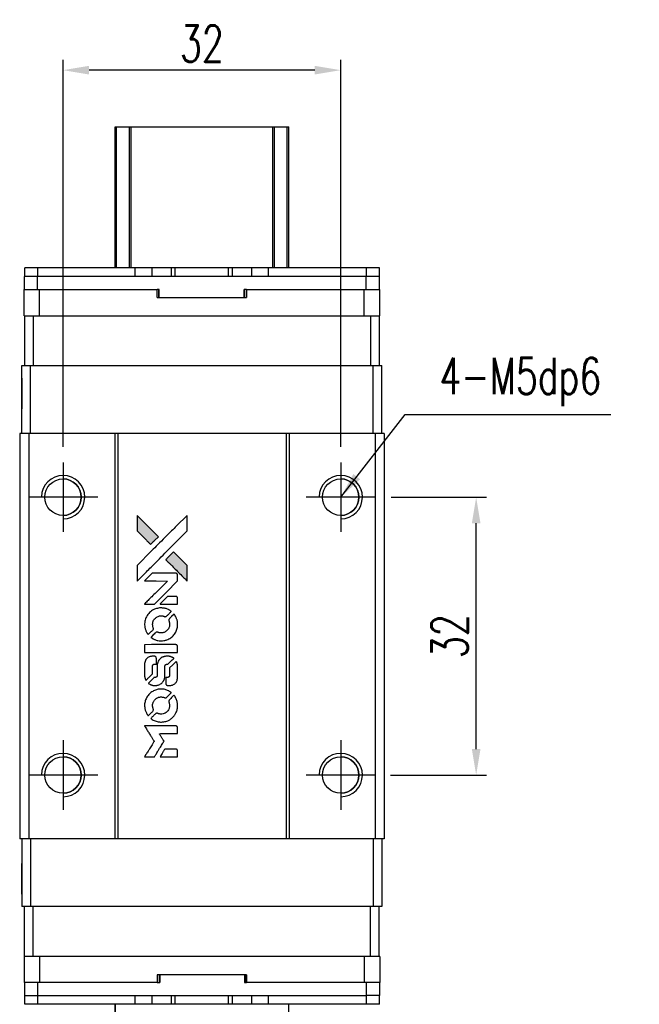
# Model space of a CAD drawing. Header units: millimetres. Extents: x -5 to 275, y 71 to 304.
# Tile 2 of 3: x 15 to 86, y 191 to 304. Entities that reach past the tile are written whole.
import ezdxf

# ---------------------------------------------------------------- set-up
doc = ezdxf.new("R2010")
doc.units = ezdxf.units.MM
doc.header["$LTSCALE"] = 0.15
doc.layers.get('0').update_dxf_attribs({"linetype": 'CONTINUOUS'})
doc.layers.get('Defpoints').update_dxf_attribs({"linetype": 'CONTINUOUS'})
doc.layers.add('DIM', color=4, linetype='CONTINUOUS')
doc.styles.add('DIM-7', font='SIMPLEX.shx', dxfattribs={"width": 0.7, "bigfont": 'chineset.shx'})
doc.dimstyles.new('CNS', dxfattribs={"dimtxt": 3.5, "dimasz": 2.5, "dimexe": 1, "dimexo": 1.5, "dimgap": 0.09, "dimtad": 0, "dimdsep": 46, "dimtxsty": 'DIM-7', "dimcen": 0.09, "dimclrd": 4, "dimclre": 4, "dimclrt": 4, "dimadec": 0, "dimazin": 0, "dimtfac": 1, "dimtix": 1, "dimtmove": 2, "dimatfit": 3, "dimfxl": 1, "dimtvp": 0.971429, "dimtolj": 1, "dimarcsym": 0})

# ---------------------------------------------------------------- blocks, each defined once
blk = doc.blocks.new('A$C205f83d0')
at = {"linetype": 'Continuous'}
h = blk.add_hatch(color=256, dxfattribs=at)
h.dxf.hatch_style = 1
h.paths.add_polyline_path([(0, 27.81), (0, 26.91), (0, 26.01), (0.78, 25.24, 0.000288), (1.08, 24.94, 0.000479), (1.33, 24.69, 0.000013), (1.56, 24.47, 0.197177), (1.56, 24.46, 0.197497), (1.57, 24.47, 0.00004), (1.7, 24.6, 0.000834), (1.84, 24.74, 0.000506), (2.01, 24.91), (2.46, 25.35), (1.23, 26.58)])
h.paths.add_polyline_path([(4.21, 23.6), (3.76, 23.16, 0.000476), (3.59, 22.98, 0.000789), (3.45, 22.84, 0.000035), (3.32, 22.71, 0.19758), (3.31, 22.71, 0.198396), (3.32, 22.7, 0.000019), (3.49, 22.52, 0.000582), (3.69, 22.33, 0.000351), (3.92, 22.1, 0.000108), (4.91, 21.11, 0.000692), (5.41, 20.61, 0.000077), (5.76, 20.27, 0.197527), (5.77, 20.27, 0.410181), (5.78, 20.27, 0.000493), (5.78, 20.46, 0.002424), (5.78, 20.71, 0.000529), (5.78, 21.15), (5.78, 22.03), (4.99, 22.82)])
for points in [[(0.78, 25.24, 0.000288), (1.08, 24.94, 0.000479), (1.33, 24.69, 0.000013), (1.56, 24.47, 0.197177), (1.56, 24.46, 0.197497), (1.57, 24.47, 0.00004), (1.7, 24.6, 0.000836), (1.84, 24.74, 0.000505), (2.01, 24.91), (2.46, 25.35), (1.23, 26.58), (0, 27.81), (0, 26.91), (0, 26.01)], [(1.08, 21.32, -0.000056), (1.62, 21.86, -0.000021), (2.38, 22.61, -0.000021), (3.2, 23.44, -0.000025), (3.97, 24.21), (5.78, 26.01), (5.78, 26.91), (5.78, 27.8), (4.56, 26.59, 0.000274), (3.98, 26.01, 0.000123), (3.21, 25.25, 0.000121), (2.4, 24.44, 0.000165), (1.67, 23.72), (0, 22.04), (0, 21.14), (0, 20.24)], [(3.92, 22.1, 0.000108), (4.91, 21.11, 0.000692), (5.41, 20.61, 0.000077), (5.76, 20.27, 0.197527), (5.77, 20.27, 0.410182), (5.78, 20.27, 0.000493), (5.78, 20.46, 0.002424), (5.78, 20.71, 0.000529), (5.78, 21.15), (5.78, 22.03), (4.99, 22.82), (4.21, 23.6), (3.76, 23.16, 0.000476), (3.59, 22.98, 0.000789), (3.45, 22.84, 0.000035), (3.32, 22.71, 0.19758), (3.31, 22.71, 0.198396), (3.32, 22.7, 0.000019), (3.49, 22.52, 0.000582), (3.69, 22.33, 0.000351)], [(1.43, 17.59), (2.01, 17.59), (3.34, 18.92), (4.67, 20.25), (4.66, 20.62, 0.0008), (4.66, 20.86, 0.010795), (4.66, 20.95, 0.030495), (4.66, 21, 0.080372), (4.64, 21.03, 0.03816), (4.62, 21.06, 0.041799), (4.6, 21.09, 0.042486), (4.57, 21.11, 0.042078), (4.54, 21.13, 0.099276), (4.49, 21.14, 0.003302), (4.31, 21.14, 0.002586), (3.99, 21.14, 0.000204), (3.12, 21.14), (1.75, 21.14), (1.3, 20.7), (0.86, 20.25), (2.19, 20.25), (3.51, 20.24), (2.2, 18.94, 0.000253), (1.7, 18.44, 0.000412), (1.27, 18.01, 0.000041), (0.89, 17.63, 0.041338), (0.87, 17.61), (0.86, 17.59)], [(3.66, 17.59), (4.67, 17.59), (4.67, 17.96), (4.66, 18.34), (4.64, 18.38, 0.03146), (4.62, 18.4, 0.026444), (4.6, 18.42, 0.026444), (4.59, 18.44, 0.031457), (4.57, 18.45), (4.52, 18.48), (4.03, 18.48), (3.53, 18.48), (3.09, 18.04, 0.000745), (2.93, 17.87, 0.001228), (2.79, 17.73, 0.000087), (2.66, 17.6, 0.195134), (2.66, 17.6, 0.412117), (2.66, 17.59, 0.000048), (2.96, 17.59, 0.00109), (3.28, 17.59, 0.000653)], [(0.89, 15.04, 0.023681), (0.91, 14.89, 0.022402), (0.95, 14.73, 0.021929), (1, 14.57, 0.020503), (1.07, 14.42, 0.013745), (1.12, 14.33, 0.009767), (1.17, 14.23, 0.009658), (1.23, 14.15, 0.027804), (1.27, 14.09), (1.29, 14.07), (1.57, 14.35, 0.002053), (1.7, 14.48, 0.006738), (1.79, 14.57, 0.007826), (1.85, 14.63, 0.063909), (1.87, 14.67, 0.061532), (1.89, 14.72, 0.068674), (1.89, 14.77, 0.052072), (1.88, 14.83, 0.019648), (1.86, 14.91, -0.018366), (1.82, 15.01, -0.0288), (1.81, 15.1, -0.029061), (1.8, 15.19, -0.019155), (1.8, 15.29, -0.053809), (1.83, 15.51, -0.058833), (1.91, 15.72, -0.058566), (2.03, 15.9, -0.052525), (2.2, 16.05, -0.044733), (2.34, 16.14, -0.040573), (2.5, 16.2, -0.041123), (2.67, 16.24, -0.04951), (2.83, 16.24, -0.017369), (2.9, 16.23, -0.024255), (2.97, 16.22, -0.023787), (3.03, 16.2, -0.015798), (3.11, 16.18, 0.010631), (3.15, 16.16, 0.033653), (3.19, 16.15, 0.037806), (3.22, 16.14, 0.016307), (3.26, 16.14, 0.068179), (3.34, 16.15, 0.095747), (3.4, 16.19, 0.033418), (3.49, 16.26, 0.002133), (3.72, 16.5, 0.001452), (3.85, 16.64, 0.012393), (3.91, 16.7, 0.020479), (3.94, 16.74, 0.344362), (3.94, 16.75, 0.074287), (3.91, 16.78, 0.005454), (3.81, 16.85, 0.008391), (3.7, 16.91, 0.017097), (3.61, 16.96, 0.027375), (3.43, 17.04, 0.02835), (3.25, 17.09, 0.027723), (3.05, 17.13, 0.023913), (2.85, 17.14, 0.027047), (2.6, 17.14, 0.031685), (2.37, 17.1, 0.032425), (2.14, 17.04, 0.031013), (1.93, 16.95, 0.037914), (1.67, 16.8, 0.040153), (1.45, 16.61, 0.039834), (1.26, 16.39, 0.036173), (1.09, 16.14, 0.040752), (0.98, 15.89, 0.035885), (0.91, 15.61, 0.035491), (0.88, 15.33, 0.037615)], [(1.66, 13.71, 0.018008), (1.74, 13.66, 0.009842), (1.84, 13.6, 0.009807), (1.95, 13.54, 0.015716), (2.05, 13.5, 0.048467), (2.39, 13.39, 0.045841), (2.74, 13.35, 0.046006), (3.1, 13.38, 0.049638), (3.44, 13.47, 0.064819), (3.89, 13.7, 0.06695), (4.25, 14.04, 0.066691), (4.51, 14.46, 0.063505), (4.66, 14.94, 0.03135), (4.67, 15.07, 0.010439), (4.67, 15.25, 0.010391), (4.67, 15.43, 0.032408), (4.66, 15.55, 0.015696), (4.63, 15.69, 0.018095), (4.59, 15.83, 0.018551), (4.54, 15.96, 0.018352), (4.49, 16.08, 0.015568), (4.44, 16.16, 0.009832), (4.39, 16.26, 0.009795), (4.33, 16.34, 0.023727), (4.29, 16.41), (4.27, 16.43), (3.99, 16.16, 0.001528), (3.83, 16, 0.010022), (3.76, 15.93, 0.019586), (3.71, 15.87, 0.061865), (3.69, 15.84, 0.055054), (3.67, 15.78, 0.061607), (3.67, 15.72, 0.048725), (3.68, 15.65, 0.020221), (3.7, 15.56, -0.017722), (3.73, 15.46, -0.02685), (3.75, 15.38, -0.02759), (3.76, 15.29, -0.020233), (3.75, 15.2, -0.04793), (3.73, 15.01, -0.048386), (3.67, 14.84, -0.047866), (3.57, 14.68, -0.044964), (3.45, 14.54, -0.04333), (3.3, 14.42, -0.050921), (3.14, 14.33, -0.051473), (2.97, 14.28, -0.0459), (2.78, 14.26, -0.019014), (2.7, 14.27, -0.024114), (2.61, 14.28, -0.025081), (2.53, 14.3, -0.023892), (2.46, 14.32, 0.008624), (2.4, 14.34, 0.026486), (2.35, 14.36, 0.035074), (2.32, 14.36, 0.02756), (2.28, 14.36, 0.087163), (2.22, 14.35, 0.073291), (2.16, 14.32, 0.028074), (2.07, 14.24, 0.002594), (1.87, 14.04), (1.59, 13.76)], [(2.77, 12.02), (4.66, 12.02), (4.66, 12.4), (4.66, 12.77), (4.64, 12.81, 0.071429), (4.61, 12.85, 0.054799), (4.58, 12.88, 0.053585), (4.53, 12.9, 0.060698), (4.49, 12.92, 0.033975), (4.41, 12.92, 0.000112), (3.44, 12.92, 0.000726), (2.5, 12.92, 0.001084), (1.68, 12.92), (0.88, 12.91), (0.88, 12.46), (0.88, 12.02)], [(0.88, 9.25, 0.018538), (0.89, 9.19, 0.010695), (0.9, 9.12, 0.01068), (0.92, 9.06, 0.017678), (0.93, 9, 0.013849), (0.96, 8.94, 0.011814), (0.99, 8.87, 0.004513), (1.01, 8.81, 0.290035), (1.02, 8.8, 0.196418), (1.03, 8.8, 0.000124), (1.14, 8.91, 0.001477), (1.26, 9.04, 0.000898), (1.41, 9.18), (1.79, 9.56), (1.79, 10.03, -0.001471), (1.79, 10.39, -0.028714), (1.8, 10.5, -0.097073), (1.82, 10.56, -0.084199), (1.86, 10.61, -0.042698), (1.9, 10.64, -0.053912), (1.93, 10.66, -0.051004), (1.97, 10.66, -0.032967), (2.02, 10.67, 0.00807), (2.04, 10.67, 0.003023), (2.08, 10.67, 0.002994), (2.11, 10.67, 0.003629), (2.15, 10.67), (2.23, 10.68), (2.23, 11.04, 0.001618), (2.23, 11.21, 0.005206), (2.23, 11.33, 0.00535), (2.22, 11.41, 0.060675), (2.22, 11.44, 0.048484), (2.21, 11.46, 0.02389), (2.2, 11.48, 0.022812), (2.18, 11.5, 0.02462), (2.17, 11.52, 0.061781), (2.12, 11.55, 0.080179), (2.07, 11.57, 0.048561), (2, 11.58, 0.010021), (1.87, 11.59, 0.016602), (1.71, 11.58, 0.031409), (1.57, 11.56, 0.036474), (1.45, 11.53, 0.03439), (1.34, 11.48, 0.065928), (1.16, 11.36, 0.069066), (1.02, 11.19, 0.065697), (0.93, 10.99, 0.051559), (0.88, 10.75, 0.020904), (0.88, 10.62, 0.000451), (0.88, 10, 0.000419), (0.88, 9.37, 0.022759)], [(1.37, 8.42, 0.023289), (1.46, 8.36, 0.026845), (1.55, 8.32, 0.026047), (1.65, 8.28, 0.019751), (1.76, 8.25, 0.013249), (1.83, 8.23, 0.025169), (1.88, 8.23, 0.016532), (1.94, 8.23, 0.002937), (2.06, 8.22, 0.003317), (2.17, 8.22, 0.011808), (2.23, 8.23, 0.01777), (2.29, 8.23, 0.021476), (2.33, 8.24, 0.04325), (2.53, 8.3, 0.045753), (2.72, 8.4, 0.04649), (2.88, 8.52, 0.047672), (3.01, 8.68, 0.025315), (3.05, 8.74, 0.015208), (3.1, 8.82, 0.01512), (3.14, 8.91, 0.022488), (3.16, 8.99, 0.027857), (3.2, 9.11, 0.034138), (3.21, 9.22, 0.014286), (3.22, 9.39, 0.00124), (3.22, 9.84, -0.00103), (3.22, 10.11, -0.002552), (3.22, 10.31, -0.001594), (3.22, 10.46, -0.047676), (3.23, 10.5, -0.085307), (3.25, 10.57, -0.097789), (3.3, 10.62, -0.085947), (3.37, 10.65, -0.051339), (3.45, 10.66, 0.014634), (3.48, 10.67, 0.015028), (3.51, 10.67, 0.014927), (3.54, 10.68, 0.059415), (3.55, 10.68, 0.070595), (3.59, 10.71, 0.00028), (3.9, 11.02, 0.000111), (4.23, 11.34, 0.200239), (4.23, 11.36, 0.268906), (4.23, 11.37, 0.001866), (4.15, 11.41, 0.007532), (4.08, 11.45, 0.017818), (4.02, 11.48, 0.013256), (3.95, 11.5, 0.011636), (3.89, 11.53, 0.011528), (3.82, 11.55, 0.012303), (3.75, 11.57, 0.0423), (3.64, 11.58, 0.013657), (3.48, 11.58, 0.013857), (3.32, 11.58, 0.037428), (3.2, 11.56, 0.014927), (3.13, 11.54, 0.0122), (3.05, 11.52, 0.012518), (2.97, 11.49, 0.023062), (2.91, 11.47, 0.065961), (2.7, 11.32, 0.06055), (2.52, 11.12, 0.059676), (2.4, 10.88, 0.060497), (2.33, 10.62, 0.025683), (2.33, 10.57, 0.001528), (2.33, 10.4, 0.002124), (2.33, 10.19, 0.001173), (2.33, 9.93, -0.000809), (2.32, 9.47, -0.017164), (2.32, 9.34, -0.063931), (2.3, 9.27, -0.108429), (2.27, 9.22, -0.052941), (2.24, 9.19, -0.063675), (2.2, 9.17, -0.050562), (2.15, 9.15, -0.020337), (2.09, 9.15, 0.009897), (2.05, 9.14, 0.016482), (2.01, 9.14, 0.019019), (1.98, 9.13, 0.06043), (1.97, 9.13, 0.076267), (1.93, 9.1, 0.00054), (1.63, 8.8, 0.000307), (1.33, 8.5, 0.142594), (1.32, 8.47, 0.232419), (1.32, 8.47, 0.022995), (1.33, 8.45, 0.024627), (1.35, 8.44, 0.015407)], [(3.33, 8.37, 0.065483), (3.35, 8.33, 0.053271), (3.39, 8.29, 0.052018), (3.43, 8.25, 0.0556), (3.48, 8.23, 0.036839), (3.51, 8.22, 0.026922), (3.54, 8.22, 0.016905), (3.59, 8.22, 0.004317), (3.67, 8.22, 0.016369), (3.83, 8.22, 0.029936), (3.96, 8.24, 0.03418), (4.08, 8.27, 0.031327), (4.2, 8.32, 0.046935), (4.34, 8.4, 0.054053), (4.45, 8.51, 0.053701), (4.54, 8.64, 0.045364), (4.61, 8.79, 0.032479), (4.64, 8.93, 0.03386), (4.66, 9.06, 0.013578), (4.67, 9.28, 0.001155), (4.66, 9.83, 0.000413), (4.66, 10.31, 0.005008), (4.66, 10.49, 0.013199), (4.65, 10.59, 0.033956), (4.64, 10.67, 0.013909), (4.62, 10.75, 0.010864), (4.6, 10.83, 0.010938), (4.57, 10.9, 0.028702), (4.55, 10.95), (4.53, 10.99), (4.14, 10.61), (3.76, 10.23), (3.76, 9.78, -0.001504), (3.76, 9.59, -0.00328), (3.75, 9.45, -0.001901), (3.75, 9.33, -0.061333), (3.75, 9.3, -0.063621), (3.73, 9.27, -0.048633), (3.7, 9.23, -0.046769), (3.67, 9.2, -0.047961), (3.63, 9.17, -0.02678), (3.6, 9.16, -0.050957), (3.57, 9.15, -0.029398), (3.53, 9.14, -0.00401), (3.45, 9.14), (3.31, 9.14), (3.32, 8.78, 0.001061), (3.32, 8.56, 0.009147), (3.32, 8.47, 0.020721), (3.32, 8.41, 0.051619)], [(0.89, 5.71, 0.024131), (0.91, 5.54, 0.022344), (0.95, 5.38, 0.021883), (1.01, 5.22, 0.020884), (1.08, 5.06, 0.010669), (1.13, 4.97, 0.010389), (1.18, 4.88, 0.010913), (1.23, 4.8, 0.022227), (1.27, 4.74), (1.29, 4.72), (1.57, 5, 0.002452), (1.68, 5.11, 0.003628), (1.78, 5.21, 0.001662), (1.86, 5.3, 0.070159), (1.87, 5.32, 0.047671), (1.88, 5.34, 0.018624), (1.88, 5.36, 0.017921), (1.89, 5.39, 0.018804), (1.89, 5.41, 0.018255), (1.89, 5.45, 0.041312), (1.89, 5.48, 0.037164), (1.88, 5.5, 0.012342), (1.87, 5.54, -0.015101), (1.83, 5.64, -0.035998), (1.81, 5.71, -0.033244), (1.8, 5.79, -0.011249), (1.8, 5.91, -0.004059), (1.8, 6, -0.019693), (1.8, 6.06, -0.027943), (1.81, 6.1, -0.014411), (1.82, 6.15, -0.033089), (1.87, 6.28, -0.033887), (1.93, 6.4, -0.034021), (2, 6.51, -0.033942), (2.09, 6.61, -0.02816), (2.2, 6.7, -0.035032), (2.3, 6.77, -0.035269), (2.42, 6.83, -0.029196), (2.54, 6.87, -0.037862), (2.69, 6.89, -0.043657), (2.83, 6.9, -0.043064), (2.98, 6.87, -0.035184), (3.12, 6.83, 0.033699), (3.19, 6.8, 0.052815), (3.25, 6.8, 0.059167), (3.31, 6.8, 0.058972), (3.37, 6.82, 0.059208), (3.41, 6.84, 0.021125), (3.46, 6.89, 0.008691), (3.55, 6.98, 0.000851), (3.76, 7.19, 0.001873), (3.87, 7.3, 0.013884), (3.92, 7.36, 0.022355), (3.94, 7.39, 0.341453), (3.94, 7.4, 0.073011), (3.91, 7.43, 0.004587), (3.81, 7.49, 0.00748), (3.71, 7.56, 0.016837), (3.63, 7.6, 0.028606), (3.43, 7.69, 0.031352), (3.23, 7.75, 0.031004), (3.02, 7.79, 0.0268), (2.8, 7.8, 0.026698), (2.56, 7.79, 0.03002), (2.34, 7.75, 0.030357), (2.12, 7.68, 0.028554), (1.91, 7.59, 0.062944), (1.52, 7.33, 0.062206), (1.21, 6.98, 0.062448), (0.99, 6.57, 0.064355), (0.88, 6.12, 0.017377), (0.88, 6.03, 0.008369), (0.88, 5.91, 0.008367), (0.88, 5.79, 0.01757)], [(1.66, 4.37, 0.064158), (2.09, 4.13, 0.06356), (2.58, 4.02, 0.064004), (3.08, 4.03, 0.066747), (3.55, 4.16, 0.04321), (3.84, 4.32, 0.044737), (4.1, 4.53, 0.044901), (4.32, 4.78, 0.044184), (4.49, 5.07, 0.026293), (4.58, 5.28, 0.033344), (4.64, 5.49, 0.033227), (4.67, 5.71, 0.025815), (4.67, 5.94, 0.023119), (4.66, 6.17, 0.031044), (4.62, 6.37, 0.031337), (4.56, 6.57, 0.024258), (4.47, 6.77, 0.015622), (4.43, 6.84, 0.008495), (4.38, 6.93, 0.008415), (4.33, 7.01, 0.020814), (4.28, 7.07), (4.26, 7.09), (3.99, 6.82, 0.002843), (3.78, 6.61, 0.033917), (3.71, 6.53, 0.087906), (3.68, 6.47, 0.073302), (3.67, 6.39, 0.022047), (3.67, 6.36, 0.026465), (3.67, 6.32, 0.022233), (3.68, 6.29, 0.009985), (3.7, 6.24, -0.039011), (3.74, 6.06, -0.044398), (3.76, 5.89, -0.045096), (3.74, 5.72, -0.04265), (3.69, 5.55, -0.071154), (3.56, 5.31, -0.068827), (3.37, 5.12, -0.068713), (3.13, 4.99, -0.070507), (2.87, 4.92, -0.028605), (2.75, 4.92, -0.031418), (2.65, 4.93, -0.031044), (2.54, 4.95, -0.02668), (2.43, 4.99, 0.038913), (2.36, 5.01, 0.043732), (2.3, 5.02, 0.047754), (2.24, 5.01, 0.075756), (2.19, 5, 0.07294), (2.16, 4.98, 0.003456), (2.09, 4.91, 0.005023), (1.99, 4.82, 0.002422), (1.87, 4.7, 0.000819), (1.76, 4.6, 0.001349), (1.67, 4.5, 0.0001), (1.59, 4.42, 0.205335), (1.59, 4.42, 0.219821), (1.59, 4.42, 0.002494), (1.61, 4.4, 0.007089), (1.63, 4.39, 0.004494)], [(1.44, 0), (2.01, 0), (2.11, 0.16, -0.000297), (2.17, 0.25, -0.000037), (2.3, 0.46, -0.000043), (2.45, 0.71, -0.000036), (2.61, 0.98, 0.000044), (2.77, 1.24, 0.000063), (2.91, 1.47, 0.000035), (3.03, 1.66, 0.0009), (3.06, 1.72), (3.11, 1.79), (3.05, 1.89, 0.001175), (3.01, 1.95, 0.000208), (2.94, 2.06, 0.000225), (2.87, 2.19, 0.000203), (2.78, 2.32, -0.000711), (2.71, 2.44, -0.001119), (2.64, 2.55, -0.000263), (2.58, 2.64, -0.04589), (2.58, 2.65, -0.519312), (2.58, 2.66, -0.001914), (2.74, 2.67, -0.003124), (2.99, 2.67, -0.000285), (3.62, 2.67), (4.67, 2.67), (4.67, 3.03, 0.001727), (4.67, 3.3, 0.025279), (4.66, 3.39, 0.073886), (4.65, 3.44, 0.07426), (4.62, 3.49, 0.03264), (4.61, 3.5, 0.01784), (4.59, 3.52, 0.017712), (4.57, 3.53, 0.026854), (4.56, 3.54), (4.52, 3.56), (2.69, 3.56), (0.86, 3.56), (0.88, 3.54, -0.004595), (0.89, 3.53, -0.00016), (0.92, 3.47, -0.000298), (0.96, 3.41, -0.000208), (1.01, 3.33, 0.000986), (1.14, 3.11, 0.00025), (1.36, 2.76, 0.000268), (1.6, 2.38, 0.000436), (1.8, 2.07, -0.002932), (1.87, 1.96, -0.004718), (1.92, 1.87, -0.001113), (1.97, 1.79, -0.227179), (1.97, 1.78, -0.045982), (1.96, 1.77, -0.000145), (1.9, 1.67, -0.000825), (1.82, 1.54, -0.000517), (1.74, 1.4, 0.000056), (1.44, 0.92, 0.000289), (1.27, 0.65, 0.000481), (1.15, 0.45, 0.000418), (1.02, 0.25), (0.87, 0)], [(3.66, 0), (4.67, 0), (4.67, 0.37, 0.000842), (4.67, 0.6, 0.010591), (4.66, 0.69, 0.028995), (4.66, 0.74, 0.069543), (4.65, 0.77, 0.051063), (4.63, 0.81, 0.039932), (4.6, 0.84, 0.039414), (4.57, 0.86, 0.045845), (4.54, 0.88, 0.094811), (4.5, 0.89, 0.007124), (4.4, 0.89, 0.004713), (4.23, 0.9, 0.000534), (3.85, 0.9), (3.2, 0.9), (3.14, 0.8, 0.000828), (2.97, 0.53, 0.000879), (2.81, 0.27, 0.000048), (2.65, 0.01, 0.137596), (2.65, 0, 0.413028), (2.65, 0, 0.000016), (2.95, 0, 0.000623), (3.27, 0, 0.000374)]]:
    blk.add_lwpolyline(points, format="xyb", close=True)
blk = doc.blocks.new('*D141')
at = {"color": 7, "lineweight": -2}
for p, q in [((57.68, 249.46), (68.69, 249.46)), ((67.49, 220.46), (67.49, 246.46)), ((57.63, 217.46), (68.69, 217.46))]:
    blk.add_line(p, q, dxfattribs=at)
at = {"color": 7}
for points in [[(66.99, 246.46), (67.99, 246.46), (67.49, 249.46)], [(66.99, 220.46), (67.99, 220.46), (67.49, 217.46)]]:
    blk.add_solid(points, dxfattribs=at)
at = {"layer": 'Defpoints', "color": 0}
for p in [(55.88, 249.46), (67.49, 249.46), (55.83, 217.46)]:
    blk.add_point(p, dxfattribs=at)
at = {"color": 7, "insert": (64.43, 233.46), "char_height": 4.2, "attachment_point": 5, "rotation": 90, "style": 'DIM-7'}
blk.add_mtext('\\A1;32', dxfattribs=at)
blk = doc.blocks.new('*D142')
at = {"color": 7, "lineweight": -2}
for p, q in [((19.88, 255.26), (19.88, 299.84)), ((51.88, 255.26), (51.88, 299.84)), ((48.88, 298.64), (22.88, 298.64))]:
    blk.add_line(p, q, dxfattribs=at)
at = {"color": 7}
for points in [[(22.88, 299.14), (22.88, 298.14), (19.88, 298.64)], [(48.88, 299.14), (48.88, 298.14), (51.88, 298.64)]]:
    blk.add_solid(points, dxfattribs=at)
at = {"layer": 'Defpoints', "color": 0}
for p in [(19.88, 298.64), (19.88, 253.46), (51.88, 253.46)]:
    blk.add_point(p, dxfattribs=at)
at = {"color": 7, "insert": (35.88, 301.7), "char_height": 4.2, "attachment_point": 5, "style": 'DIM-7'}
blk.add_mtext('\\A1;32', dxfattribs=at)

msp = doc.modelspace()

# ---------------------------------------------------------------- linework, layer by layer
at = {"color": 7, "linetype": 'Continuous', "lineweight": 25}
for p, q in [((25.882, 275.864), (25.882, 292.114)), ((25.882, 275.864), (25.882, 292.114)), ((25.882, 275.864), (25.882, 292.114)), ((25.882, 292.114), (25.882, 275.864)), ((26.048, 275.864), (26.048, 292.114)), ((27.528, 275.864), (27.528, 292.114)), ((27.726, 292.114), (44.038, 292.114)), ((27.726, 275.864), (27.726, 292.114)), ((44.038, 275.864), (44.038, 292.114)), ((44.235, 275.864), (44.235, 292.114)), ((45.715, 275.864), (45.715, 292.114)), ((45.882, 275.864), (45.882, 292.114)), ((15.462, 274.864), (15.462, 275.864)), ((16.962, 275.864), (15.462, 275.864)), ((15.462, 274.864), (15.462, 275.864)), ((15.462, 275.864), (15.462, 275.864)), ((16.962, 274.864), (16.962, 275.864)), ((28.192, 275.864), (16.962, 275.864)), ((28.192, 274.864), (28.192, 275.864)), ((30.142, 275.864), (28.192, 275.864)), ((30.142, 274.864), (30.142, 275.864)), ((32.36, 275.864), (30.142, 275.864)), ((32.36, 274.864), (32.36, 275.864)), ((32.817, 275.864), (32.36, 275.864)), ((32.817, 274.864), (32.817, 275.864)), ((38.946, 275.864), (32.817, 275.864)), ((38.946, 274.864), (38.946, 275.864)), ((39.404, 275.864), (38.946, 275.864)), ((39.404, 274.864), (39.404, 275.864)), ((41.622, 275.864), (39.404, 275.864)), ((41.622, 274.864), (41.622, 275.864)), ((43.572, 275.864), (41.622, 275.864)), ((43.572, 274.864), (43.572, 275.864)), ((54.862, 275.864), (43.572, 275.864)), ((43.572, 274.864), (43.572, 275.864)), ((54.862, 274.864), (54.862, 275.864)), ((56.362, 275.864), (54.862, 275.864)), ((56.362, 274.864), (56.362, 275.864)), ((15.432, 273.364), (15.432, 274.864)), ((16.932, 274.864), (15.432, 274.864)), ((15.432, 273.364), (15.432, 274.864)), ((15.432, 274.864), (15.432, 274.864)), ((16.932, 273.364), (16.932, 274.864)), ((54.832, 274.864), (16.932, 274.864)), ((54.832, 273.364), (54.832, 274.864)), ((54.857, 274.864), (54.832, 274.864)), ((54.862, 274.864), (54.857, 274.864)), ((56.362, 274.864), (54.862, 274.864)), ((56.332, 273.364), (56.332, 274.864)), ((15.382, 270.364), (15.382, 273.364)), ((15.382, 273.364), (17.182, 273.364)), ((15.382, 272.464), (15.382, 273.364)), ((15.382, 270.364), (15.382, 273.364)), ((15.382, 272.464), (15.382, 273.364)), ((15.382, 273.364), (15.382, 273.364)), ((15.382, 273.364), (15.382, 273.364)), ((15.382, 273.364), (15.382, 273.364)), ((17.182, 270.364), (17.182, 273.364)), ((17.182, 273.364), (30.739, 273.364)), ((30.739, 272.464), (30.739, 273.364)), ((30.959, 273.364), (30.739, 273.364)), ((30.92, 272.464), (30.92, 273.364)), ((30.959, 272.464), (30.959, 273.364)), ((30.959, 272.464), (30.959, 273.364)), ((30.959, 273.364), (30.959, 273.364)), ((41.025, 273.364), (40.745, 273.364)), ((40.745, 272.464), (40.745, 273.364)), ((40.809, 272.464), (40.809, 273.364)), ((41.025, 272.464), (41.025, 273.364)), ((41.025, 273.364), (54.582, 273.364)), ((41.025, 273.364), (41.025, 272.464)), ((41.025, 273.364), (41.025, 273.364)), ((41.025, 272.464), (41.025, 273.364)), ((41.025, 273.364), (41.025, 272.464)), ((54.582, 270.364), (54.582, 273.364)), ((54.582, 273.364), (56.382, 273.364)), ((56.382, 270.364), (56.382, 273.364)), ((15.382, 272.464), (15.382, 272.464)), ((30.739, 272.464), (41.025, 272.464)), ((41.025, 272.464), (41.025, 272.464)), ((15.382, 270.364), (15.432, 270.364)), ((15.382, 270.364), (15.382, 270.364)), ((15.432, 270.364), (15.432, 264.614)), ((15.432, 270.364), (16.432, 270.364)), ((15.432, 270.364), (15.432, 264.614)), ((16.432, 270.364), (16.432, 264.614)), ((16.432, 270.364), (16.924, 270.364)), ((16.924, 270.364), (17.182, 270.364)), ((17.182, 270.364), (54.582, 270.364)), ((54.582, 270.364), (54.84, 270.364)), ((54.84, 270.364), (55.326, 270.364)), ((55.326, 270.364), (55.326, 264.614)), ((55.326, 270.364), (56.326, 270.364)), ((56.326, 270.364), (56.382, 270.364)), ((56.326, 270.364), (56.326, 264.614)), ((15.132, 256.814), (15.132, 264.614)), ((15.132, 264.614), (16.132, 264.614)), ((15.132, 256.814), (15.132, 264.614)), ((15.132, 264.614), (15.132, 264.614)), ((16.132, 256.814), (16.132, 264.614)), ((16.132, 264.614), (55.632, 264.614)), ((55.632, 256.814), (55.632, 264.614)), ((55.632, 264.614), (56.632, 264.614)), ((56.632, 256.814), (56.632, 264.614)), ((14.882, 256.814), (14.882, 210.114)), ((15.932, 256.814), (14.882, 256.814)), ((14.882, 256.814), (14.882, 210.114)), ((14.882, 256.814), (14.882, 256.814)), ((15.932, 256.814), (15.932, 210.114)), ((25.832, 256.814), (15.932, 256.814)), ((25.832, 256.814), (25.832, 210.114)), ((26.182, 256.814), (25.832, 256.814)), ((26.182, 256.814), (26.182, 210.114)), ((45.582, 256.814), (26.182, 256.814)), ((45.582, 256.814), (45.582, 210.114)), ((45.932, 256.814), (45.582, 256.814)), ((45.932, 256.814), (45.932, 210.114)), ((55.832, 256.814), (45.932, 256.814)), ((55.832, 256.814), (55.832, 210.114)), ((56.882, 256.814), (55.832, 256.814)), ((56.882, 256.814), (56.882, 210.114)), ((15.932, 210.114), (14.882, 210.114)), ((14.882, 210.114), (14.882, 210.114)), ((14.882, 210.114), (14.882, 210.114)), ((15.132, 210.114), (15.132, 202.314)), ((15.132, 210.114), (15.132, 202.314)), ((25.832, 210.114), (15.932, 210.114)), ((16.132, 210.114), (16.132, 202.314)), ((26.182, 210.114), (25.832, 210.114)), ((45.582, 210.114), (26.182, 210.114)), ((45.932, 210.114), (45.582, 210.114)), ((55.832, 210.114), (45.932, 210.114)), ((55.632, 210.114), (55.632, 202.314)), ((56.882, 210.114), (55.832, 210.114)), ((56.632, 210.114), (56.632, 202.314)), ((16.132, 202.314), (15.132, 202.314)), ((15.132, 202.314), (15.132, 202.314)), ((15.432, 196.564), (15.432, 202.314)), ((15.432, 196.564), (15.432, 202.314)), ((55.632, 202.314), (16.132, 202.314)), ((16.432, 196.564), (16.432, 202.314)), ((55.326, 196.564), (55.326, 202.314)), ((56.632, 202.314), (55.632, 202.314)), ((56.326, 196.564), (56.326, 202.314)), ((15.382, 196.564), (15.382, 193.564)), ((15.432, 196.564), (15.382, 196.564)), ((15.382, 196.564), (15.382, 193.564)), ((15.382, 196.564), (15.382, 196.564)), ((16.432, 196.564), (15.432, 196.564)), ((16.924, 196.564), (16.432, 196.564)), ((17.182, 196.564), (16.924, 196.564)), ((17.182, 196.564), (17.182, 193.564)), ((54.582, 196.564), (17.182, 196.564)), ((54.582, 196.564), (54.582, 193.564)), ((54.84, 196.564), (54.582, 196.564)), ((55.326, 196.564), (54.84, 196.564)), ((56.326, 196.564), (55.326, 196.564)), ((56.382, 196.564), (56.326, 196.564)), ((56.382, 196.564), (56.382, 193.564)), ((15.382, 194.464), (15.382, 193.564)), ((15.382, 194.464), (15.382, 193.564)), ((15.382, 194.464), (15.382, 194.464)), ((30.739, 194.464), (30.739, 193.564)), ((41.025, 194.464), (30.739, 194.464)), ((30.955, 194.464), (30.955, 193.564)), ((31.019, 194.464), (31.019, 193.564)), ((31.019, 194.464), (31.019, 193.564)), ((40.805, 194.464), (40.805, 193.564)), ((40.843, 194.464), (40.843, 193.564)), ((41.025, 194.464), (41.025, 193.564)), ((41.025, 194.464), (41.025, 193.564)), ((41.025, 194.464), (41.025, 194.464)), ((41.025, 193.564), (41.025, 194.464)), ((41.025, 193.564), (41.025, 194.464)), ((17.182, 193.564), (15.382, 193.564)), ((15.382, 193.564), (15.382, 193.564)), ((15.382, 193.564), (15.382, 193.564)), ((15.382, 193.564), (15.382, 193.564)), ((15.432, 193.564), (15.432, 192.064)), ((15.432, 193.564), (15.432, 192.064)), ((16.932, 193.564), (16.932, 192.064)), ((30.739, 193.564), (17.182, 193.564)), ((30.739, 193.564), (31.019, 193.564)), ((31.019, 193.564), (31.019, 193.564)), ((40.805, 193.564), (41.025, 193.564)), ((54.582, 193.564), (41.025, 193.564)), ((41.025, 193.564), (41.025, 193.564)), ((56.382, 193.564), (54.582, 193.564)), ((54.832, 193.564), (54.832, 192.064)), ((56.332, 193.564), (56.332, 192.064)), ((15.432, 192.064), (16.932, 192.064)), ((15.432, 192.064), (15.432, 192.064)), ((15.462, 191.064), (15.462, 192.064)), ((15.462, 191.064), (15.462, 192.064)), ((16.932, 192.064), (54.832, 192.064)), ((16.962, 191.064), (16.962, 192.064)), ((28.192, 191.064), (28.192, 192.064)), ((30.142, 191.064), (30.142, 192.064)), ((32.36, 191.064), (32.36, 192.064)), ((32.817, 191.064), (32.817, 192.064)), ((38.946, 191.064), (38.946, 192.064)), ((39.404, 191.064), (39.404, 192.064)), ((41.622, 191.064), (41.622, 192.064)), ((43.572, 191.064), (43.572, 192.064)), ((43.572, 191.064), (43.572, 192.064)), ((54.832, 192.064), (54.857, 192.064)), ((54.862, 192.064), (54.857, 192.064)), ((54.862, 191.064), (54.862, 192.064)), ((56.362, 192.064), (54.862, 192.064)), ((56.362, 191.064), (56.362, 192.064)), ((16.962, 191.064), (15.462, 191.064)), ((15.462, 191.064), (15.462, 191.064)), ((28.192, 191.064), (16.962, 191.064)), ((25.882, 150.114), (25.882, 191.064)), ((25.882, 150.114), (25.882, 191.064)), ((25.882, 191.064), (25.882, 150.114)), ((30.142, 191.064), (28.192, 191.064)), ((32.36, 191.064), (30.142, 191.064)), ((32.817, 191.064), (32.36, 191.064)), ((38.946, 191.064), (32.817, 191.064)), ((39.404, 191.064), (38.946, 191.064)), ((41.622, 191.064), (39.404, 191.064)), ((43.572, 191.064), (41.622, 191.064)), ((43.572, 191.064), (43.572, 191.064)), ((54.862, 191.064), (43.572, 191.064)), ((45.882, 150.114), (45.882, 191.064)), ((56.362, 191.064), (54.862, 191.064))]:
    msp.add_line(p, q, dxfattribs=at)
for p, q in [((19.882, 253.464), (19.882, 245.464)), ((51.882, 253.464), (51.882, 245.464)), ((23.882, 249.464), (15.882, 249.464)), ((55.882, 249.464), (47.882, 249.464)), ((19.882, 221.464), (19.882, 213.464)), ((51.882, 221.464), (51.882, 213.464)), ((23.882, 217.464), (15.882, 217.464)), ((55.882, 217.464), (47.882, 217.464))]:
    msp.add_line(p, q)
at = {"color": 7, "linetype": 'Continuous', "lineweight": 25, "flags": 128}
for points in [[(15.132, 259.639), (15.132, 259.705), (15.132, 259.898), (15.132, 260.203), (15.132, 260.598), (15.132, 261.053), (15.132, 261.535), (15.132, 262.009), (15.132, 262.438), (15.132, 262.791), (15.132, 263.042), (15.132, 263.173), (15.132, 263.173), (15.132, 263.042), (15.132, 262.791), (15.132, 262.438), (15.132, 262.009), (15.132, 261.535), (15.132, 261.053), (15.132, 260.598), (15.132, 260.203), (15.132, 259.898), (15.132, 259.705), (15.132, 259.639)], [(15.132, 207.289), (15.132, 207.223), (15.132, 207.031), (15.132, 206.726), (15.132, 206.331), (15.132, 205.875), (15.132, 205.393), (15.132, 204.92), (15.132, 204.491), (15.132, 204.137), (15.132, 203.886), (15.132, 203.756), (15.132, 203.756), (15.132, 203.886), (15.132, 204.137), (15.132, 204.491), (15.132, 204.92), (15.132, 205.393), (15.132, 205.875), (15.132, 206.331), (15.132, 206.726), (15.132, 207.031), (15.132, 207.223), (15.132, 207.289)]]:
    msp.add_lwpolyline(points, dxfattribs=at)
at = {"color": 7, "linetype": 'Continuous', "lineweight": 25}
for centre in [(19.882, 249.464), (51.882, 249.464), (19.882, 217.464), (51.882, 217.464)]:
    msp.add_circle(centre, 2.1, dxfattribs=at)
for centre in [(19.882, 249.464), (51.882, 249.464), (19.882, 217.464), (51.882, 217.464)]:
    msp.add_arc(centre, 2.5, 270, 179.28179)
for centre, start, end in [((19.882, 249.464), 0, 90), ((51.882, 249.464), 0, 90), ((19.882, 249.464), 270, 0), ((51.882, 249.464), 270, 0), ((19.882, 217.464), 0, 90), ((51.882, 217.464), 0, 90), ((19.882, 217.464), 270, 0), ((51.882, 217.464), 270, 0)]:
    msp.add_arc(centre, 2.1, start, end, dxfattribs=at)
for points, knots in [([(25.882, 292.114), (25.882, 292.114), (25.897, 292.114), (25.96, 292.114), (26.006, 292.114), (26.048, 292.114)], [0, 0, 0, 0, 0.5, 0.5, 1, 1, 1, 1]), ([(26.048, 292.114), (26.222, 292.114), (26.4, 292.114), (26.738, 292.114), (26.898, 292.114), (27.17, 292.114), (27.283, 292.114), (27.449, 292.114), (27.502, 292.114), (27.528, 292.114)], [0, 0, 0, 0, 0.25, 0.25, 0.5, 0.5, 0.75, 0.75, 1, 1, 1, 1]), ([(27.528, 292.114), (27.534, 292.114), (27.557, 292.114), (27.633, 292.114), (27.682, 292.114), (27.726, 292.114)], [0, 0, 0, 0, 0.5, 0.5, 1, 1, 1, 1]), ([(44.038, 292.114), (44.081, 292.114), (44.131, 292.114), (44.206, 292.114), (44.229, 292.114), (44.235, 292.114)], [0, 0, 0, 0, 0.5, 0.5, 1, 1, 1, 1]), ([(44.235, 292.114), (44.261, 292.114), (44.314, 292.114), (44.48, 292.114), (44.593, 292.114), (44.866, 292.114), (45.025, 292.114), (45.363, 292.114), (45.541, 292.114), (45.715, 292.114)], [0, 0, 0, 0, 0.25, 0.25, 0.5, 0.5, 0.75, 0.75, 1, 1, 1, 1]), ([(45.715, 292.114), (45.758, 292.114), (45.803, 292.114), (45.866, 292.114), (45.882, 292.114), (45.882, 292.114)], [0, 0, 0, 0, 0.5, 0.5, 1, 1, 1, 1])]:
    msp.add_open_spline(points, degree=3, knots=knots, dxfattribs=at)

# ---------------------------------------------------------------- block references
at = {"color": 1}
msp.add_blockref('A$C205f83d0', (28.405, 219.564), dxfattribs=at)

# ---------------------------------------------------------------- texts
at = {"layer": 'DIM', "color": 0, "insert": (63.254, 259.928), "char_height": 4.2, "attachment_point": 7, "style": 'DIM-7'}
msp.add_mtext('4-M5dp6', dxfattribs=at)

# ---------------------------------------------------------------- dimensions: what is measured, and where the dimension line sits
at = {"color": 0}
dim = msp.add_linear_dim(base=(19.882, 298.636), p1=(51.882, 253.464), p2=(19.882, 253.464), dimstyle='CNS', override={"dimscale": 1.2, "dimgap": 0.8, "dimtad": 1, "dimclrd": 7, "dimclre": 7, "dimclrt": 7, "dimadec": 2, "dimazin": 2, "dimtm": 1e-09, "dimtfac": 0.6, "dimtmove": 1, "dimarcsym": 1}, dxfattribs=at)
dim.commit()
dim.dimension.update_dxf_attribs({"geometry": '*D142', "text_midpoint": (35.882, 301.696)})
dim = msp.add_linear_dim(base=(67.493, 249.464), p1=(55.832, 217.464), p2=(55.882, 249.464), angle=90, dimstyle='CNS', override={"dimscale": 1.2, "dimgap": 0.8, "dimtad": 1, "dimclrd": 7, "dimclre": 7, "dimclrt": 7, "dimadec": 2, "dimazin": 2, "dimtm": 1e-09, "dimtfac": 0.6, "dimtmove": 1, "dimarcsym": 1}, dxfattribs=at)
dim.commit()
dim.dimension.update_dxf_attribs({"geometry": '*D141', "text_midpoint": (64.433, 233.464)})

# ---------------------------------------------------------------- leaders
at = {"layer": 'DIM', "color": 0, "annotation_type": 0, "has_hookline": 1, "hookline_direction": 0, "text_width": 19.74}
msp.add_leader([(51.882, 249.464), (59.294, 258.968), (62.294, 258.968)], dimstyle='CNS', override={"dimscale": 1.2, "dimgap": 0.8, "dimtad": 1, "dimclrd": 7, "dimclre": 4, "dimtmove": 1}, dxfattribs=at)

doc.saveas('drawing.dxf')
